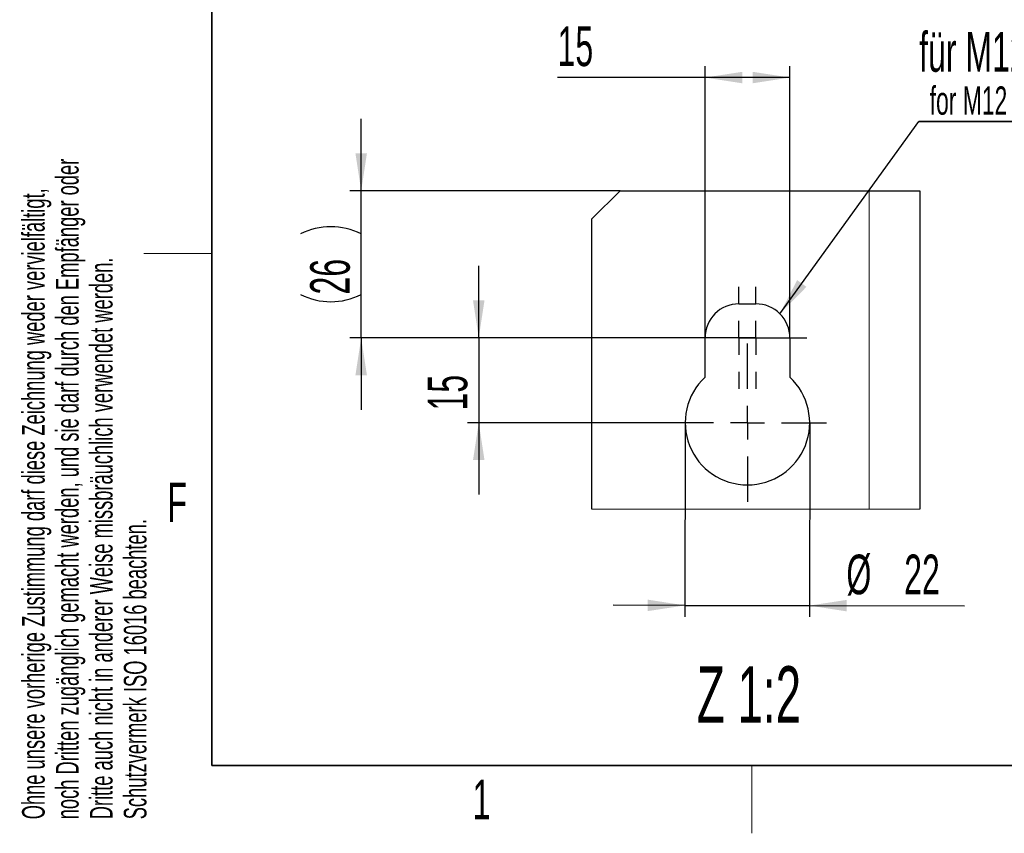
# Model space of a CAD drawing. Header units: millimetres. Extents: x 5 to 418, y 2 to 292.
# Tile 1 of 90: x 9 to 96, y 6 to 78. Entities that reach past the tile are written whole.
import ezdxf

# ---------------------------------------------------------------- set-up
doc = ezdxf.new("R2010")
doc.units = ezdxf.units.MM
doc.layers.add('SLD-0', color=7, linetype='Continuous')
doc.styles.add('SLDTEXTSTYLE0', font='TXT', dxfattribs={"width": 0.605})
doc.dimstyles.new('SLDDIMSTYLE4', dxfattribs={"dimtxt": 3.5, "dimasz": 3.302, "dimexe": 0, "dimexo": 0.0625, "dimgap": 0.875, "dimtad": 1, "dimlfac": 2, "dimrnd": 1e-09, "dimzin": 12, "dimdsep": 46, "dimtxsty": 'SLDTEXTSTYLE0', "dimsah": 1, "dimcen": 0.09, "dimadec": 0, "dimazin": 3, "dimtfac": 1, "dimtmove": 0, "dimatfit": 0, "dimfxl": 1, "dimfrac": 2, "dimtolj": 1, "dimtzin": 12, "dimarcsym": 0})
doc.dimstyles.new('SLDDIMSTYLE5', dxfattribs={"dimtxt": 3.5, "dimasz": 3.302, "dimexe": 0, "dimexo": 0.0625, "dimgap": 0.875, "dimtad": 1, "dimlfac": 2, "dimrnd": 1e-09, "dimzin": 12, "dimdsep": 46, "dimtxsty": 'SLDTEXTSTYLE0', "dimsah": 1, "dimcen": 0.09, "dimadec": 0, "dimazin": 3, "dimtfac": 1, "dimtofl": 0, "dimtmove": 0, "dimatfit": 3, "dimfxl": 1, "dimfrac": 2, "dimtolj": 1, "dimtzin": 12, "dimarcsym": 0})

# ---------------------------------------------------------------- blocks, each defined once
blk = doc.blocks.new('SW_NOTE_0')
at = {"layer": 'SLD-0', "color": 0}
for p, q in [((-0.023, -3.402), (26.905, -3.402)), ((26.905, -3.402), (-0.023, -3.402)), ((-0.023, -3.402), (26.905, -3.402)), ((26.905, -3.402), (-0.023, -3.402)), ((-0.023, -3.402), (26.905, -3.402)), ((26.905, -3.402), (-0.023, -3.402))]:
    blk.add_line(p, q, dxfattribs=at)
at = {"layer": 'SLD-0', "color": 0, "attachment_point": 1, "style": 'SLDTEXTSTYLE0'}
for s, insert, char_height in [('für M12 (4x)', (0, 4.512), 3.5), ('for M12 (4x)', (0.938, -0.287), 2.5)]:
    blk.add_mtext(s, dxfattribs=dict(at, insert=insert, char_height=char_height))
blk = doc.blocks.new('_D_7')
at = {"layer": 'SLD-0'}
for p, q in [((67.849, 42.295), (67.826, 25.138)), ((78.849, 42.28), (78.826, 25.123)), ((67.827, 26.138), (61.477, 26.147)), ((67.827, 26.138), (78.827, 26.123)), ((78.827, 26.123), (92.545, 26.104))]:
    blk.add_line(p, q, dxfattribs=at)
for points in [[(67.827, 26.138), (64.526, 26.651), (64.525, 25.635)], [(78.827, 26.123), (82.129, 25.611), (82.13, 26.627)]]:
    blk.add_solid(points, dxfattribs=at)
at = {"layer": 'SLD-0', "char_height": 3.5, "attachment_point": 1, "rotation": 359.92184, "style": 'SLDTEXTSTYLE0'}
for s, insert in [('%%c', (82.101, 30.63)), ('22', (87.204, 30.633))]:
    blk.add_mtext(s, dxfattribs=dict(at, insert=insert))
blk = doc.blocks.new('_D_8')
at = {"layer": 'SLD-0', "color": 7}
for p, q in [((69.599, 49.787), (69.599, 73.787)), ((77.099, 49.787), (77.099, 73.787)), ((69.599, 72.787), (56.565, 72.787)), ((77.099, 72.787), (69.599, 72.787))]:
    blk.add_line(p, q, dxfattribs=at)
for points in [[(69.599, 72.787), (72.901, 72.279), (72.901, 73.295)], [(77.099, 72.787), (73.797, 73.295), (73.797, 72.279)]]:
    blk.add_solid(points, dxfattribs=at)
at = {"layer": 'SLD-0', "color": 7, "insert": (56.565, 77.299), "char_height": 3.5, "attachment_point": 1, "style": 'SLDTEXTSTYLE0'}
blk.add_mtext('15', dxfattribs=at)
blk = doc.blocks.new('_D_9')
at = {"layer": 'SLD-0', "color": 7}
for p, q in [((49.599, 49.787), (49.599, 56.137)), ((68.099, 49.787), (48.599, 49.787)), ((49.599, 49.787), (49.599, 42.287)), ((66.349, 42.287), (48.599, 42.287)), ((49.599, 42.287), (49.599, 35.937))]:
    blk.add_line(p, q, dxfattribs=at)
for points in [[(49.599, 49.787), (50.107, 53.089), (49.091, 53.089)], [(49.599, 42.287), (49.091, 38.985), (50.107, 38.985)]]:
    blk.add_solid(points, dxfattribs=at)
at = {"layer": 'SLD-0', "color": 7, "insert": (45.088, 43.364), "char_height": 3.5, "attachment_point": 1, "rotation": 90, "style": 'SLDTEXTSTYLE0'}
blk.add_mtext('15', dxfattribs=at)
blk = doc.blocks.new('_D_10')
at = {"layer": 'SLD-0', "color": 7}
for p, q in [((39.207, 62.787), (39.207, 69.137)), ((62.099, 62.787), (38.207, 62.787)), ((39.207, 49.787), (39.207, 62.787)), ((68.099, 49.787), (38.207, 49.787)), ((39.207, 49.787), (39.207, 43.437))]:
    blk.add_line(p, q, dxfattribs=at)
for centre, start, end in [((36.522, 53.59), 63.43495, 116.56505), ((36.522, 58.985), 243.43495, 296.56505)]:
    blk.add_arc(centre, 6.006, start, end, dxfattribs=at)
for points in [[(39.207, 62.787), (39.715, 66.089), (38.699, 66.089)], [(39.207, 49.787), (38.699, 46.485), (39.715, 46.485)]]:
    blk.add_solid(points, dxfattribs=at)
at = {"layer": 'SLD-0', "color": 7, "insert": (34.696, 53.614), "char_height": 3.5, "attachment_point": 1, "rotation": 90, "style": 'SLDTEXTSTYLE0'}
blk.add_mtext('26', dxfattribs=at)
blk = doc.blocks.new('SW_CENTERMARKSYMBOL_10')
at = {"layer": 'SLD-0', "color": 0}
for p, q in [((0, 3), (0, 7)), ((0, 0), (0, 1.5)), ((-3, 0), (-7, 0)), ((0, 0), (-1.5, 0)), ((0, 0), (0, -1.5)), ((0, 0), (1.5, 0)), ((3, 0), (7, 0)), ((0, -3), (0, -7))]:
    blk.add_line(p, q, dxfattribs=at)
blk = doc.blocks.new('SW_CENTERMARKSYMBOL_11')
at = {"layer": 'SLD-0', "color": 0}
for p, q in [((0, 3), (0, 4.5)), ((0, 0), (0, 1.5)), ((-3, 0), (-4.5, 0)), ((0, 0), (-1.5, 0)), ((0, 0), (0, -1.5)), ((0, 0), (1.5, 0)), ((3, 0), (4.5, 0)), ((0, -3), (0, -4.5))]:
    blk.add_line(p, q, dxfattribs=at)
blk = doc.blocks.new('SW_CENTERMARKSYMBOL_12')
at = {"layer": 'SLD-0', "color": 0}
for p, q in [((0, 3), (0, 4.5)), ((0, 0), (0, 1.5)), ((-3, 0), (-4.5, 0)), ((0, 0), (-1.5, 0)), ((0, 0), (0, -1.5)), ((0, 0), (1.5, 0)), ((3, 0), (4.5, 0)), ((0, -3), (0, -4.5))]:
    blk.add_line(p, q, dxfattribs=at)

msp = doc.modelspace()

# ---------------------------------------------------------------- linework, layer by layer
at = {"color": 7, "linetype": 'Continuous', "lineweight": 25}
for p, q in [((62.0994, 62.7875), (59.5994, 60.2875)), ((62.0994, 62.7875), (84.0994, 62.7875)), ((84.0994, 62.7875), (88.5994, 62.7875)), ((88.5994, 62.7875), (88.5994, 34.6469)), ((59.5994, 34.6469), (59.5994, 60.2875)), ((72.5994, 52.7875), (74.0994, 52.7875)), ((69.5994, 46.3109), (69.5994, 49.7875)), ((77.0994, 49.7875), (77.0994, 46.3109))]:
    msp.add_line(p, q, dxfattribs=at)
at = {"color": 7, "linetype": 'Continuous', "lineweight": 18}
for p, q in [((84.0994, 34.6469), (84.0994, 62.7875)), ((59.5994, 34.6469), (88.5994, 34.6469))]:
    msp.add_line(p, q, dxfattribs=at)
at = {"color": 7, "linetype": 'Continuous', "lineweight": 25}
for centre, radius, start, end in [((72.5994, 49.7875), 3, 90.000081, 179.999777), ((74.0994, 49.7875), 3, 359.99998, 90.000162), ((73.3494, 42.2875), 5.5, 132.985857, 47.014143)]:
    msp.add_arc(centre, radius, start, end, dxfattribs=at)
at = {"layer": 'SLD-0', "lineweight": 35}
for p, q in [((26, 282.5), (26, 12)), ((26, 12), (408, 12))]:
    msp.add_line(p, q, dxfattribs=at)
at = {"layer": 'SLD-0'}
msp.add_line((76.2166, 51.9129), (88.4967, 68.8889), dxfattribs=at)
at = {"layer": 'SLD-0', "lineweight": 18}
for p, q in [((20, 57.25), (26, 57.25)), ((73.75, 6), (73.75, 12))]:
    msp.add_line(p, q, dxfattribs=at)
at = {"layer": 'SLD-0'}
msp.add_solid([(76.2166, 51.9129), (78.5635, 54.2906), (77.7403, 54.8861)], dxfattribs=at)

# ---------------------------------------------------------------- block references
msp.add_blockref('SW_NOTE_0', (88.5201, 72.2912), dxfattribs=at)
at = {"layer": 'SLD-0', "color": 7}
for name, p in [('SW_CENTERMARKSYMBOL_12', (72.5994, 49.7875)), ('SW_CENTERMARKSYMBOL_11', (74.0994, 49.7875)), ('SW_CENTERMARKSYMBOL_10', (73.3494, 42.2875))]:
    msp.add_blockref(name, p, dxfattribs=at)

# ---------------------------------------------------------------- texts
at = {"layer": 'SLD-0', "char_height": 2, "attachment_point": 1, "rotation": 90, "style": 'SLDTEXTSTYLE0'}
for s, insert in [('noch Dritten zugänglich gemacht werden, und sie darf durch den Empfänger oder', (12.2299, 7.2381)), ('Ohne unsere vorherige Zustimmung darf diese Zeichnung weder vervielfältigt,', (9.2299, 7.2381)), ('Dritte auch nicht in anderer Weise missbräuchlich verwendet werden.', (15.2299, 7.2381)), ('Schutzvermerk ISO 16016 beachten.', (18.2299, 7.2381))]:
    msp.add_mtext(s, dxfattribs=dict(at, insert=insert))
at = {"layer": 'SLD-0', "attachment_point": 2, "style": 'SLDTEXTSTYLE0'}
for s, insert, char_height in [('F', (22.9536, 37.0011), 3.5), ('Z 1:2', (73.4815, 20.764), 5), ('1', (49.8527, 10.743), 3.5)]:
    msp.add_mtext(s, dxfattribs=dict(at, insert=insert, char_height=char_height))

# ---------------------------------------------------------------- dimensions: what is measured, and where the dimension line sits
at = {"layer": 'SLD-0', "color": 7}
dim = msp.add_linear_dim(base=(69.5994, 72.7875), p1=(77.0994, 49.7875), p2=(69.5994, 49.7875), dimstyle='SLDDIMSTYLE5', dxfattribs=at)
dim.commit()
dim.dimension.update_dxf_attribs({"geometry": '_D_8', "text_midpoint": (59.239, 72.7875), "dimtype": 160})
dim = msp.add_linear_dim(base=(39.2075, 62.7875), p1=(68.0994, 49.7875), p2=(62.0994, 62.7875), angle=90, text='(<>)', dimstyle='SLDDIMSTYLE4', dxfattribs=at)
dim.commit()
dim.dimension.update_dxf_attribs({"geometry": '_D_10', "text_midpoint": (39.2075, 56.2875), "dimtype": 160})
dim = msp.add_linear_dim(base=(49.5994, 42.2875), p1=(68.0994, 49.7875), p2=(66.3494, 42.2875), angle=90, dimstyle='SLDDIMSTYLE4', dxfattribs=at)
dim.commit()
dim.dimension.update_dxf_attribs({"geometry": '_D_9', "text_midpoint": (49.5994, 46.0375), "dimtype": 160})
at = {"layer": 'SLD-0'}
dim = msp.add_linear_dim(base=(78.8274, 26.123), p1=(67.8494, 42.295), p2=(78.8494, 42.28), angle=359.921839, text='%%c<>', dimstyle='SLDDIMSTYLE4', dxfattribs=at)
dim.commit()
dim.dimension.update_dxf_attribs({"geometry": '_D_7', "text_midpoint": (87.3202, 26.1114), "dimtype": 160})

doc.saveas('drawing.dxf')
